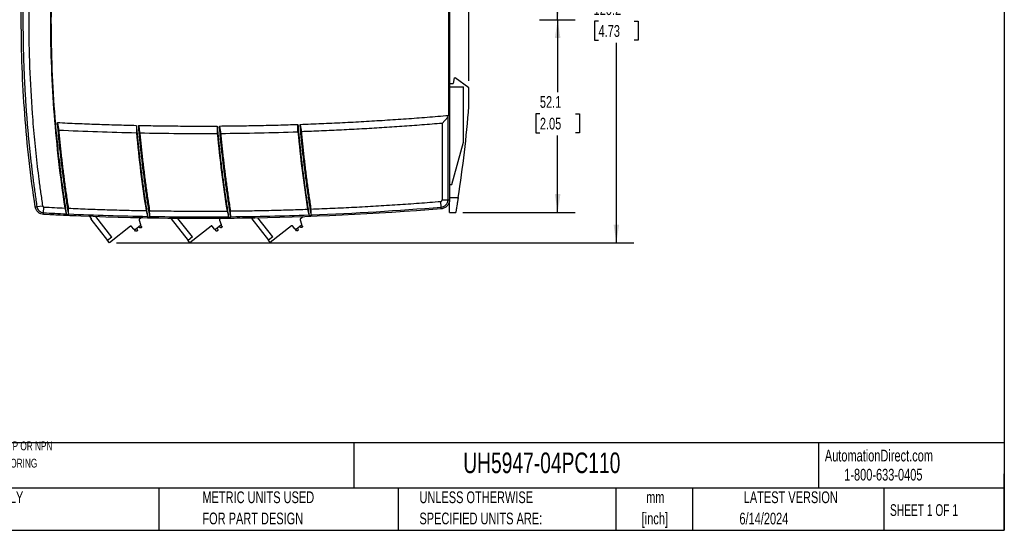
# Model space of a CAD drawing. Header units: millimetres. Extents: x 6 to 273, y 6 to 210.
# Tile 5 of 17: x 96 to 273, y 6 to 98. Entities that reach past the tile are written whole.
import ezdxf

# ---------------------------------------------------------------- set-up
doc = ezdxf.new("R2010")
doc.units = ezdxf.units.MM
doc.layers.add('DIMENSIONS', color=140, linetype='Continuous', lineweight=25)
doc.layers.add('TEXT', color=140, linetype='Continuous', lineweight=25)
doc.styles.add('SLDTEXTSTYLE0', font='TXT', dxfattribs={"width": 0.7})
doc.styles.add('SLDTEXTSTYLE1', font='TXT', dxfattribs={"width": 0.65})
doc.dimstyles.new('SLDDIMSTYLE0', dxfattribs={"dimtxt": 2.158008, "dimasz": 3.302, "dimexe": 0, "dimexo": 0.0625, "dimgap": 0.539502, "dimtad": 0, "dimtih": 1, "dimtoh": 1, "dimlfac": 1.5, "dimrnd": 1e-09, "dimzin": 12, "dimdsep": 46, "dimtxsty": 'SLDTEXTSTYLE0', "dimsah": 1, "dimcen": 0.09, "dimadec": 0, "dimazin": 3, "dimtfac": 1, "dimtofl": 0, "dimtmove": 0, "dimatfit": 3, "dimfxl": 0, "dimfrac": 2, "dimtolj": 1, "dimtzin": 12, "dimarcsym": 0})

# ---------------------------------------------------------------- blocks, each defined once
blk = doc.blocks.new('_D_3')
at = {"layer": 'DIMENSIONS'}
for p, q in [((189.28, 98.38), (195.7, 98.38)), ((192.52, 98.38), (192.52, 85.32)), ((189.32, 81.41), (188.59, 81.41)), ((188.59, 81.41), (188.59, 77.98)), ((195.73, 81.41), (196.46, 81.41)), ((196.46, 81.41), (196.46, 77.98)), ((188.59, 77.98), (189.32, 77.98)), ((192.52, 63.64), (192.52, 77.5)), ((196.46, 77.98), (195.73, 77.98)), ((175.42, 63.64), (195.7, 63.64))]:
    blk.add_line(p, q, dxfattribs=at)
for points in [[(192.52, 98.38), (192.02, 95.08), (193.03, 95.08)], [(192.52, 63.64), (193.03, 66.94), (192.02, 66.94)]]:
    blk.add_solid(points, dxfattribs=at)
at = {"layer": 'DIMENSIONS', "char_height": 2.117, "attachment_point": 1, "style": 'SLDTEXTSTYLE0'}
for s, insert in [('52.1', (189.32, 84.62)), ('2.05', (189.32, 80.71))]:
    blk.add_mtext(s, dxfattribs=dict(at, insert=insert))
blk = doc.blocks.new('_D_4')
at = {"layer": 'DIMENSIONS'}
for p, q in [((174.07, 132.03), (195.7, 132.03)), ((192.52, 132.03), (192.52, 120.07)), ((189.32, 116.16), (188.59, 116.16)), ((188.59, 116.16), (188.59, 112.73)), ((195.73, 116.16), (196.46, 116.16)), ((196.46, 116.16), (196.46, 112.73)), ((188.59, 112.73), (189.32, 112.73)), ((192.52, 98.38), (192.52, 112.24)), ((196.46, 112.73), (195.73, 112.73)), ((189.28, 98.38), (195.7, 98.38))]:
    blk.add_line(p, q, dxfattribs=at)
for points in [[(192.52, 132.03), (192.02, 128.73), (193.03, 128.73)], [(192.52, 98.38), (193.03, 101.69), (192.02, 101.69)]]:
    blk.add_solid(points, dxfattribs=at)
at = {"layer": 'DIMENSIONS', "char_height": 2.117, "attachment_point": 1, "style": 'SLDTEXTSTYLE0'}
for s, insert in [('50.5', (189.32, 119.37)), ('1.99', (189.32, 115.45))]:
    blk.add_mtext(s, dxfattribs=dict(at, insert=insert))
blk = doc.blocks.new('_D_5')
at = {"layer": 'DIMENSIONS'}
for p, q in [((95.82, 99.65), (95.82, 161.12)), ((176.52, 87.34), (176.52, 161.12)), ((95.82, 157.95), (130.15, 157.95)), ((133.07, 157.95), (132.35, 157.95)), ((132.35, 157.95), (132.35, 154.52)), ((139.48, 157.95), (140.21, 157.95)), ((140.21, 157.95), (140.21, 154.52)), ((176.52, 157.95), (142.41, 157.95)), ((132.35, 154.52), (133.07, 154.52)), ((140.21, 154.52), (139.48, 154.52))]:
    blk.add_line(p, q, dxfattribs=at)
for points in [[(95.82, 157.95), (99.13, 157.44), (99.13, 158.45)], [(176.52, 157.95), (173.22, 158.45), (173.22, 157.44)]]:
    blk.add_solid(points, dxfattribs=at)
at = {"layer": 'DIMENSIONS', "char_height": 2.117, "attachment_point": 1, "style": 'SLDTEXTSTYLE0'}
for s, insert in [('121.1', (132.17, 161.16)), ('4.77', (133.07, 157.24))]:
    blk.add_mtext(s, dxfattribs=dict(at, insert=insert))
blk = doc.blocks.new('_D_7')
at = {"layer": 'DIMENSIONS'}
for p, q in [((112.97, 138.28), (206.28, 138.28)), ((203.11, 138.28), (203.11, 102.03)), ((199.9, 98.12), (199.18, 98.12)), ((199.18, 98.12), (199.18, 94.69)), ((206.31, 98.12), (207.04, 98.12)), ((207.04, 98.12), (207.04, 94.69)), ((199.18, 94.69), (199.9, 94.69)), ((203.11, 58.16), (203.11, 94.2)), ((207.04, 94.69), (206.31, 94.69)), ((112.97, 58.16), (206.28, 58.16))]:
    blk.add_line(p, q, dxfattribs=at)
for points in [[(203.11, 138.28), (202.6, 134.98), (203.61, 134.98)], [(203.11, 58.16), (203.61, 61.46), (202.6, 61.46)]]:
    blk.add_solid(points, dxfattribs=at)
at = {"layer": 'DIMENSIONS', "char_height": 2.117, "attachment_point": 1, "style": 'SLDTEXTSTYLE0'}
for s, insert in [('120.2', (199, 101.33)), ('4.73', (199.9, 97.41))]:
    blk.add_mtext(s, dxfattribs=dict(at, insert=insert))

msp = doc.modelspace()

# ---------------------------------------------------------------- linework, layer by layer
for p, q in [((172.8322, 109.8845), (172.8322, 81.1349)), ((173.0246, 109.8845), (173.0246, 65.897)), ((173.8579, 87.8841), (173.6579, 86.8841)), ((173.8579, 87.8841), (174.0328, 87.8841)), ((176.5246, 86.0738), (174.0328, 87.8841)), ((173.0246, 86.8841), (173.6579, 86.8841)), ((173.0246, 86.2845), (175.5689, 86.2845)), ((175.5689, 76.2845), (175.5689, 86.2845)), ((176.5246, 82.7404), (176.5246, 86.0738)), ((172.7231, 80.8243), (171.6854, 79.6994)), ((172.7231, 80.8243), (172.7231, 65.897)), ((171.6854, 79.6994), (171.6854, 65.897)), ((173.439, 68.6845), (175.5689, 76.2845)), ((173.0246, 68.6845), (173.439, 68.6845)), ((171.6854, 65.897), (172.7231, 65.897)), ((173.0246, 66.3155), (174.5888, 66.3155)), ((98.633, 64.692), (99.6592, 64.845)), ((99.8552, 63.5864), (99.91, 64.6182)), ((171.5235, 64.6015), (171.4393, 65.6312)), ((103.9682, 63.2772), (104.3779, 63.2589)), ((105.7105, 63.0433), (105.7377, 63.0086)), ((108.5027, 62.5525), (108.1985, 62.9402)), ((108.3488, 62.4318), (111.3737, 58.5769)), ((112.1604, 59.1942), (109.2554, 62.8964)), ((117.0684, 62.2207), (117.3266, 61.4458)), ((117.4696, 62.6824), (117.1397, 62.4234)), ((118.5858, 62.6609), (118.612, 62.6275)), ((118.6145, 62.8193), (119.0226, 62.8123)), ((122.8581, 62.4623), (125.883, 58.6074)), ((126.6697, 59.2247), (124.0504, 62.5628)), ((131.5777, 62.2512), (131.8359, 61.4763)), ((131.8178, 62.5864), (131.649, 62.4539)), ((133.1964, 62.76), (133.6028, 62.7641)), ((137.3674, 62.4928), (140.3923, 58.6379)), ((141.179, 59.2552), (138.5004, 62.6688)), ((146.087, 62.2817), (146.3452, 61.5068)), ((146.6561, 62.875), (146.1583, 62.4844)), ((147.7146, 63.0939), (148.1191, 63.1088)), ((173.0246, 63.6425), (174.1527, 63.6425)), ((115.5316, 61.1616), (111.7029, 58.1573)), ((116.1303, 60.6145), (115.7188, 61.139)), ((116.4454, 60.294), (116.249, 60.5443)), ((117.2552, 61.243), (116.4111, 60.5807)), ((116.6297, 60.7522), (116.7402, 60.5218)), ((117.203, 60.885), (117.0055, 61.0471)), ((117.4944, 61.1171), (117.3212, 61.3378)), ((117.4718, 60.9299), (117.4116, 60.8827)), ((130.0409, 61.1921), (126.2122, 58.1878)), ((130.6396, 60.645), (130.2281, 61.1695)), ((130.9547, 60.3245), (130.7583, 60.5747)), ((131.7645, 61.2735), (130.9204, 60.6112)), ((131.139, 60.7827), (131.2495, 60.5523)), ((131.7123, 60.9155), (131.5148, 61.0776)), ((132.0037, 61.1476), (131.8305, 61.3683)), ((131.9811, 60.9604), (131.9209, 60.9132)), ((144.5502, 61.2226), (140.7215, 58.2183)), ((145.1489, 60.6755), (144.7374, 61.2)), ((145.464, 60.355), (145.2676, 60.6052)), ((146.2738, 61.304), (145.4297, 60.6417)), ((145.6483, 60.8132), (145.7588, 60.5828)), ((145.7114, 60.3796), (145.6512, 60.3324)), ((146.2216, 60.946), (146.0241, 61.1081)), ((146.513, 61.1781), (146.3398, 61.3988)), ((146.4904, 60.9909), (146.4302, 60.9437)), ((112.1604, 59.1942), (111.3737, 58.5769)), ((116.6928, 60.3186), (116.6326, 60.2714)), ((126.6697, 59.2247), (125.883, 58.6074)), ((126.2122, 58.1878), (125.883, 58.6074)), ((131.2021, 60.3491), (131.1419, 60.3019)), ((141.179, 59.2552), (140.3923, 58.6379)), ((140.7215, 58.2183), (140.3923, 58.6379)), ((111.7029, 58.1573), (111.3737, 58.5769))]:
    msp.add_line(p, q)
msp.add_arc((-39.464, 99.8687), 216.6667, 351.091292, 355.465851)
for points, knots in [([(103.9682, 133.1584), (103.9027, 132.7463), (103.7717, 131.9222), (103.5843, 130.6848), (103.4033, 129.4466), (103.2296, 128.2076), (103.0628, 126.9677), (102.9031, 125.7269), (102.7505, 124.4853), (102.605, 123.2429), (102.4665, 121.9996), (102.335, 120.7555), (102.2106, 119.5106), (102.0933, 118.2648), (101.983, 117.0181), (101.6726, 113.2682), (101.2974, 107.0035), (101.1225, 98.2179), (101.2974, 89.4322), (101.6913, 82.8552), (102.0626, 78.4824), (102.2695, 76.3024), (102.498, 74.125), (102.7481, 71.9501), (103.0197, 69.7778), (103.3134, 67.6081), (103.6271, 65.4408), (103.8545, 63.9985), (103.9682, 63.2772)], [0, 0, 0, 0, 0.01783793, 0.03567235, 0.05350386, 0.07133301, 0.08916039, 0.10698657, 0.12481213, 0.14263763, 0.16046366, 0.17829079, 0.19611959, 0.21395064, 0.23178451, 0.24962178, 0.37480933, 0.50000034, 0.62518617, 0.7503789, 0.78159065, 0.81279363, 0.84399093, 0.87518562, 0.9063808, 0.93757953, 0.96878491, 1, 1, 1, 1]), ([(98.3349, 64.6475), (97.5026, 70.1808), (96.8741, 75.7602), (96.035, 86.9657), (95.8243, 92.5917), (95.8243, 103.8439), (96.035, 109.4699), (96.8741, 120.6754), (97.5026, 126.2548), (98.3349, 131.7881)], [0, 0, 0, 0, 0.25, 0.25, 0.5, 0.5, 0.75, 0.75, 1, 1, 1, 1]), ([(98.633, 131.7436), (98.5761, 131.3611), (98.4621, 130.596), (98.2988, 129.4472), (98.1409, 128.2977), (97.989, 127.1473), (97.8431, 125.9962), (97.703, 124.8443), (97.5689, 123.6917), (97.4408, 122.5385), (97.3185, 121.3846), (97.2023, 120.23), (97.0919, 119.0749), (96.9875, 117.9192), (96.8891, 116.763), (96.7966, 115.6063), (96.7101, 114.4492), (96.6295, 113.2916), (96.5549, 112.1336), (96.4862, 110.9752), (96.4235, 109.8165), (96.3668, 108.6575), (96.316, 107.4982), (96.2713, 106.3387), (96.2324, 105.1789), (96.1996, 104.019), (96.1727, 102.8589), (96.1518, 101.6987), (96.1369, 100.5383), (96.1279, 99.378), (96.1249, 98.2176), (96.1279, 97.0572), (96.1369, 95.8968), (96.1518, 94.7365), (96.1727, 93.5763), (96.1996, 92.4162), (96.2324, 91.2562), (96.2713, 90.0965), (96.3161, 88.9369), (96.3668, 87.7777), (96.4235, 86.6187), (96.4862, 85.46), (96.5549, 84.3016), (96.6295, 83.1436), (96.7101, 81.9861), (96.7966, 80.8289), (96.8891, 79.6722), (96.9876, 78.5161), (97.0919, 77.3604), (97.2023, 76.2053), (97.3186, 75.0508), (97.4408, 73.8969), (97.569, 72.7437), (97.7031, 71.5911), (97.8431, 70.4393), (97.989, 69.2882), (98.1409, 68.1378), (98.2988, 66.9883), (98.4622, 65.8396), (98.5761, 65.0745), (98.633, 64.692)], [0, 0, 0, 0, 0.01724061, 0.03448132, 0.05172212, 0.06896302, 0.086204, 0.10344506, 0.1206862, 0.13792742, 0.1551687, 0.17241006, 0.18965148, 0.20689296, 0.22413449, 0.24137608, 0.25861771, 0.27585939, 0.29310111, 0.31034287, 0.32758466, 0.34482648, 0.36206832, 0.37931019, 0.39655208, 0.41379398, 0.43103589, 0.4482778, 0.46551972, 0.48276164, 0.50000356, 0.51724546, 0.53448736, 0.55172923, 0.56897109, 0.58621293, 0.60345473, 0.62069651, 0.63793825, 0.65517995, 0.67242161, 0.68966322, 0.70690478, 0.72414629, 0.74138774, 0.75862913, 0.77587046, 0.79311171, 0.81035289, 0.827594, 0.84483502, 0.86207597, 0.87931682, 0.89655758, 0.91379824, 0.93103881, 0.94827927, 0.96551963, 0.98275987, 1, 1, 1, 1]), ([(99.6592, 131.5906), (99.6006, 131.1966), (99.4833, 130.4086), (99.3154, 129.2255), (99.1533, 128.0417), (98.9977, 126.8572), (98.8483, 125.672), (98.7053, 124.4862), (98.5686, 123.2996), (98.4383, 122.1122), (98.3142, 120.9242), (98.1965, 119.7355), (98.0851, 118.5461), (97.9801, 117.3559), (97.8813, 116.1651), (97.6036, 112.5841), (97.2678, 106.6034), (97.1112, 98.2179), (97.2678, 89.8323), (97.6259, 83.4539), (97.9769, 79.0797), (98.1933, 76.7), (98.4351, 74.3232), (98.7021, 71.9492), (98.9948, 69.578), (99.311, 67.2094), (99.5431, 65.6332), (99.6592, 64.845)], [0, 0, 0, 0, 0.0178402, 0.03567734, 0.05351191, 0.07134442, 0.08917538, 0.10700529, 0.12483466, 0.14266399, 0.1604938, 0.17832458, 0.19615684, 0.21399109, 0.23182784, 0.24966758, 0.37483204, 0.50000044, 0.6251634, 0.7503333, 0.78600833, 0.82167383, 0.85733385, 0.89299243, 0.92865361, 0.96432146, 1, 1, 1, 1]), ([(103.6841, 132.0026), (102.8213, 126.4377), (102.1694, 120.8237), (101.2989, 109.5457), (101.0803, 103.8818), (101.0803, 92.5538), (101.2989, 86.8899), (102.1694, 75.6119), (102.8213, 69.9979), (103.6841, 64.433)], [0, 0, 0, 0, 0.25, 0.25, 0.5, 0.5, 0.75, 0.75, 1, 1, 1, 1]), ([(146.0953, 79.522), (146.7329, 79.5447), (148.0079, 79.5901), (149.92, 79.6672), (151.8317, 79.7507), (153.743, 79.8414), (155.6539, 79.9391), (157.5643, 80.0438), (159.4743, 80.1555), (161.3839, 80.2742), (163.293, 80.3999), (165.2017, 80.5327), (167.11, 80.6724), (169.0179, 80.8193), (170.9254, 80.9727), (172.1966, 81.0808), (172.8322, 81.1349)], [0, 0, 0, 0, 0.07144198, 0.14287805, 0.21430917, 0.28573629, 0.35716039, 0.42858242, 0.50000336, 0.57142416, 0.64284578, 0.71426919, 0.78569536, 0.85712524, 0.9285598, 1, 1, 1, 1]), ([(172.7231, 80.8243), (172.7287, 80.8313), (172.7413, 80.847), (172.7567, 80.8768), (172.7724, 80.9137), (172.7878, 80.9582), (172.8031, 81.0103), (172.8182, 81.07), (172.8274, 81.1125), (172.8322, 81.1349)], [0, 0, 0, 0, 0.08107526, 0.181187, 0.30172103, 0.44346539, 0.60690154, 0.79234202, 1, 1, 1, 1]), ([(102.3509, 79.8471), (102.3867, 79.6228), (102.4582, 79.1741), (102.5319, 78.7257), (102.5687, 78.5014)], [0, 0, 0, 0, 0.49969227, 1, 1, 1, 1]), ([(102.3509, 79.8471), (102.9428, 79.8184), (104.1266, 79.761), (105.9026, 79.6826), (107.6789, 79.6099), (109.4553, 79.5433), (111.2319, 79.4827), (113.0088, 79.4283), (114.7859, 79.3796), (115.9708, 79.3522), (116.5632, 79.3385)], [0, 0, 0, 0, 0.12500463, 0.25000502, 0.37500264, 0.49999894, 0.62499537, 0.74999339, 0.87499445, 1, 1, 1, 1]), ([(104.3779, 63.2589), (104.3153, 63.6521), (104.19, 64.4385), (104.0102, 65.6191), (103.8363, 66.8005), (103.6691, 67.9826), (103.5082, 69.1656), (103.3537, 70.3493), (103.2057, 71.5338), (103.0642, 72.719), (102.929, 73.9051), (102.8003, 75.0919), (102.678, 76.2795), (102.5623, 77.4679), (102.4525, 78.6571), (102.3848, 79.4504), (102.3509, 79.8471)], [0, 0, 0, 0, 0.071458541, 0.142904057, 0.21433865, 0.285764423, 0.357183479, 0.428597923, 0.50000986, 0.571421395, 0.642834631, 0.714251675, 0.78567463, 0.857105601, 0.92854669, 1, 1, 1, 1]), ([(102.5687, 78.5014), (102.6047, 78.1084), (102.6767, 77.3224), (102.7927, 76.1443), (102.9146, 74.9669), (103.0429, 73.7903), (103.1775, 72.6145), (103.3185, 71.4394), (103.4658, 70.2651), (103.6194, 69.0916), (103.7793, 67.9188), (103.9457, 66.7469), (104.1179, 65.5756), (104.2381, 64.7955), (104.2981, 64.4054)], [0, 0, 0, 0, 0.0833529, 0.16669419, 0.25002629, 0.33335161, 0.41667257, 0.49999158, 0.58331106, 0.66663343, 0.74996109, 0.83329646, 0.91664196, 1, 1, 1, 1]), ([(116.5632, 79.3385), (116.5978, 78.9434), (116.667, 78.1534), (116.7788, 76.9692), (116.8966, 75.7857), (117.0208, 74.603), (117.1514, 73.4211), (117.2884, 72.2399), (117.4317, 71.0596), (117.5814, 69.88), (117.7375, 68.7012), (117.8999, 67.5232), (118.0687, 66.346), (118.244, 65.1696), (118.4252, 63.9939), (118.5514, 63.2109), (118.6145, 62.8193)], [0, 0, 0, 0, 0.07145297, 0.14289387, 0.21432478, 0.28574776, 0.35716492, 0.42857832, 0.49999004, 0.57140217, 0.64281679, 0.71423598, 0.78566181, 0.85709638, 0.92854175, 1, 1, 1, 1]), ([(119.0226, 62.8123), (118.9594, 63.2038), (118.833, 63.9867), (118.6514, 65.1623), (118.4758, 66.3386), (118.3067, 67.5156), (118.1439, 68.6935), (117.9875, 69.8722), (117.8375, 71.0516), (117.6939, 72.2318), (117.5566, 73.4128), (117.4258, 74.5946), (117.3013, 75.7772), (117.1833, 76.9606), (117.0712, 78.1447), (117.0019, 78.9347), (116.9672, 79.3297)], [0, 0, 0, 0, 0.07145836, 0.14290379, 0.21433837, 0.2857642, 0.35718335, 0.42859792, 0.50001, 0.57142166, 0.64283501, 0.71425212, 0.78567509, 0.857106, 0.92854694, 1, 1, 1, 1]), ([(116.9672, 79.3297), (117.0034, 79.1067), (117.0758, 78.6605), (117.1503, 78.2145), (117.1875, 77.9914)], [0, 0, 0, 0, 0.49968848, 1, 1, 1, 1]), ([(116.9672, 79.3297), (117.5579, 79.3177), (118.7393, 79.2936), (120.5115, 79.2652), (122.2838, 79.2423), (124.0561, 79.2256), (125.8285, 79.2149), (127.6009, 79.2103), (129.3733, 79.2113), (130.5549, 79.217), (131.1458, 79.2199)], [0, 0, 0, 0, 0.12500496, 0.25000561, 0.3750034, 0.49999977, 0.62499617, 0.74999404, 0.87499484, 1, 1, 1, 1]), ([(131.1458, 79.2199), (131.1804, 78.8263), (131.2498, 78.0391), (131.3618, 76.8591), (131.4797, 75.6798), (131.6041, 74.5014), (131.7348, 73.3237), (131.8718, 72.1468), (132.0151, 70.9707), (132.1647, 69.7954), (132.3207, 68.6208), (132.483, 67.4471), (132.6516, 66.2741), (132.8266, 65.1019), (133.0075, 63.9304), (133.1335, 63.1502), (133.1964, 62.76)], [0, 0, 0, 0, 0.07145278, 0.14289358, 0.21432445, 0.28574747, 0.3571647, 0.4285782, 0.49999005, 0.57140229, 0.64281702, 0.71423628, 0.78566214, 0.85709667, 0.92854194, 1, 1, 1, 1]), ([(131.5488, 79.2224), (132.1383, 79.2269), (133.3173, 79.2359), (135.0856, 79.257), (136.8539, 79.2836), (138.622, 79.3164), (140.3901, 79.3551), (142.1579, 79.3999), (143.9257, 79.4503), (145.1041, 79.4889), (145.6933, 79.5083)], [0, 0, 0, 0, 0.1250053, 0.25000621, 0.37500416, 0.5000006, 0.62499696, 0.74999469, 0.87499522, 1, 1, 1, 1]), ([(131.5488, 79.2224), (131.585, 79.0005), (131.6574, 78.5564), (131.7319, 78.1126), (131.7691, 77.8906)], [0, 0, 0, 0, 0.49968507, 1, 1, 1, 1]), ([(133.6028, 62.7641), (133.5397, 63.1541), (133.4136, 63.9343), (133.2324, 65.1056), (133.057, 66.2777), (132.8882, 67.4506), (132.7256, 68.6242), (132.5694, 69.7987), (132.4195, 70.9739), (132.276, 72.1499), (132.1387, 73.3267), (132.0079, 74.5043), (131.8833, 75.6826), (131.7652, 76.8618), (131.653, 78.0417), (131.5835, 78.8288), (131.5488, 79.2224)], [0, 0, 0, 0, 0.07145816, 0.14290349, 0.21433804, 0.2857639, 0.35718312, 0.4285978, 0.50000999, 0.57142177, 0.64283522, 0.71425241, 0.78567541, 0.85710629, 0.92854713, 1, 1, 1, 1]), ([(145.7102, 78.1747), (145.7068, 78.3971), (145.7002, 78.8416), (145.6956, 79.2862), (145.6933, 79.5083)], [0, 0, 0, 0, 0.50032215, 1, 1, 1, 1]), ([(145.6933, 79.5083), (145.7274, 79.1157), (145.7955, 78.3308), (145.9056, 77.1541), (146.0216, 75.9782), (146.144, 74.803), (146.2726, 73.6286), (146.4076, 72.455), (146.5488, 71.2822), (146.6963, 70.1101), (146.8501, 68.9388), (147.0103, 67.7682), (147.1766, 66.5984), (147.3494, 65.4294), (147.528, 64.2611), (147.6524, 63.483), (147.7146, 63.0939)], [0, 0, 0, 0, 0.071452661, 0.142893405, 0.214324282, 0.285747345, 0.357164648, 0.428578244, 0.499990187, 0.57140253, 0.642817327, 0.714236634, 0.785662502, 0.857096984, 0.928542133, 1, 1, 1, 1]), ([(146.0953, 79.522), (146.1311, 79.301), (146.2028, 78.8586), (146.2765, 78.4166), (146.3134, 78.1954)], [0, 0, 0, 0, 0.49968187, 1, 1, 1, 1]), ([(148.1191, 63.1088), (148.0568, 63.4979), (147.9322, 64.2759), (147.7534, 65.4441), (147.5804, 66.613), (147.4138, 67.7827), (147.2535, 68.9532), (147.0995, 70.1244), (146.9518, 71.2964), (146.8104, 72.4692), (146.6753, 73.6427), (146.5465, 74.8171), (146.424, 75.9921), (146.3078, 77.168), (146.1976, 78.3446), (146.1294, 79.1295), (146.0953, 79.522)], [0, 0, 0, 0, 0.071457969, 0.142903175, 0.214337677, 0.285763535, 0.357182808, 0.428597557, 0.500009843, 0.571421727, 0.64283527, 0.714252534, 0.785675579, 0.857106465, 0.928547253, 1, 1, 1, 1]), ([(171.6854, 79.6994), (171.0822, 79.6495), (169.8757, 79.5497), (168.0655, 79.4079), (166.2549, 79.2721), (164.4439, 79.1426), (162.6325, 79.0195), (160.8208, 78.9026), (159.0087, 78.792), (157.1962, 78.6877), (155.3833, 78.5898), (153.5701, 78.4981), (151.7565, 78.4127), (149.9425, 78.3337), (148.1281, 78.2606), (146.9183, 78.2172), (146.3134, 78.1954)], [0, 0, 0, 0, 0.07143896, 0.14287287, 0.21430259, 0.28572899, 0.35715293, 0.42857527, 0.49999688, 0.57141861, 0.64284133, 0.71426591, 0.7856932, 0.85712407, 0.92855938, 1, 1, 1, 1]), ([(146.3134, 78.1954), (146.3495, 77.8066), (146.4218, 77.0289), (146.5382, 75.8633), (146.6602, 74.6984), (146.7886, 73.5342), (146.9232, 72.3708), (147.0639, 71.2082), (147.2109, 70.0463), (147.364, 68.8852), (147.5233, 67.7248), (147.689, 66.5652), (147.8603, 65.4063), (147.9798, 64.6345), (148.0395, 64.2485)], [0, 0, 0, 0, 0.08335244, 0.16669353, 0.25002562, 0.33335109, 0.4166723, 0.4999916, 0.58331137, 0.66663398, 0.74996178, 0.83329714, 0.91664243, 1, 1, 1, 1]), ([(117.1875, 77.9914), (117.2243, 77.6001), (117.2978, 76.8174), (117.416, 75.6443), (117.5401, 74.4719), (117.6706, 73.3003), (117.8073, 72.1295), (117.9502, 70.9594), (118.0995, 69.7902), (118.255, 68.6217), (118.4168, 67.4539), (118.585, 66.287), (118.759, 65.1208), (118.8803, 64.3441), (118.9409, 63.9557)], [0, 0, 0, 0, 0.08335268, 0.16669387, 0.25002594, 0.3333513, 0.41667235, 0.49999147, 0.58331107, 0.66663353, 0.74996126, 0.83329666, 0.9166421, 1, 1, 1, 1]), ([(131.7691, 77.8906), (131.806, 77.5006), (131.8796, 76.7208), (131.9979, 75.5519), (132.122, 74.3837), (132.2525, 73.2163), (132.3891, 72.0496), (132.532, 70.8838), (132.6811, 69.7187), (132.8365, 68.5544), (132.9981, 67.3908), (133.166, 66.2281), (133.3396, 65.066), (133.4607, 64.2921), (133.5212, 63.9051)], [0, 0, 0, 0, 0.08335253, 0.16669365, 0.25002572, 0.33335113, 0.41667226, 0.49999148, 0.58331117, 0.66663372, 0.7499615, 0.83329689, 0.91664226, 1, 1, 1, 1]), ([(171.4393, 65.6312), (171.4499, 65.6325), (171.471, 65.6349), (171.502, 65.6434), (171.5538, 65.6637), (171.6052, 65.7015), (171.6471, 65.7561), (171.6691, 65.8014), (171.6831, 65.849), (171.6846, 65.881), (171.6854, 65.897)], [0, 0, 0, 0, 0.08019584, 0.16046014, 0.24192627, 0.50012137, 0.62818312, 0.75912826, 0.87885958, 1, 1, 1, 1]), ([(171.5235, 64.6015), (171.6705, 64.6134), (171.8258, 64.6517), (172.1221, 64.7906), (172.2622, 64.8915), (172.4927, 65.1404), (172.5823, 65.2877), (172.6974, 65.593), (172.7231, 65.7502), (172.7231, 65.897)], [0, 0, 0, 0, 0.25, 0.25, 0.5, 0.5, 0.75, 0.75, 1, 1, 1, 1]), ([(173.0246, 65.897), (173.0246, 65.7163), (172.9929, 65.5227), (172.8513, 65.147), (172.7409, 64.9657), (172.4573, 64.6594), (172.2848, 64.5351), (171.9201, 64.3641), (171.7289, 64.317), (171.548, 64.3023)], [0, 0, 0, 0, 0.25, 0.25, 0.5, 0.5, 0.75, 0.75, 1, 1, 1, 1]), ([(172.7231, 65.897), (172.7603, 65.897), (172.7995, 65.897), (172.874, 65.897), (172.9092, 65.897), (172.9669, 65.897), (172.9893, 65.897), (173.0181, 65.897), (173.0246, 65.897), (173.0246, 65.897)], [0, 0, 0, 0, 0.25, 0.25, 0.5, 0.5, 0.75, 0.75, 1, 1, 1, 1]), ([(173.0246, 63.6425), (173.0246, 63.6432), (173.0246, 63.6444), (173.0246, 63.6549), (173.0246, 63.6717), (173.0246, 63.6954), (173.0246, 63.7258), (173.0246, 63.763), (173.0246, 63.8432), (173.0246, 63.9974), (173.0246, 64.2731), (173.0246, 64.611), (173.0246, 64.9379), (173.0246, 65.2186), (173.0246, 65.4375), (173.0246, 65.6637), (173.0246, 65.8188), (173.0246, 65.8967)], [0, 0, 0, 0, 0.03600284, 0.0717591, 0.10736039, 0.14289953, 0.17846983, 0.21416436, 0.25007521, 0.37527969, 0.50001866, 0.62481263, 0.74990276, 0.81242158, 0.87461683, 0.93698035, 1, 1, 1, 1]), ([(174.5888, 66.3155), (174.5817, 66.2697), (174.5673, 66.1782), (174.5457, 66.0413), (174.5241, 65.905), (174.5025, 65.7693), (174.4715, 65.5748), (174.4315, 65.326), (174.3832, 65.0284), (174.3266, 64.6825), (174.2693, 64.3363), (174.2179, 64.0287), (174.1874, 63.8478), (174.1696, 63.7422), (174.1599, 63.6848), (174.1538, 63.649), (174.1531, 63.6447), (174.1527, 63.6425)], [0, 0, 0, 0, 0.03297618, 0.06589307, 0.09883646, 0.13189192, 0.16514415, 0.24264029, 0.31964299, 0.40073164, 0.53552155, 0.64973666, 0.76419342, 0.8233933, 0.88206991, 0.94076001, 1, 1, 1, 1]), ([(98.3349, 64.6475), (98.3349, 64.6475), (98.341, 64.6484), (98.3688, 64.6526), (98.3905, 64.6558), (98.4471, 64.6642), (98.4819, 64.6694), (98.5561, 64.6805), (98.5955, 64.6864), (98.633, 64.692)], [0, 0, 0, 0, 0.25, 0.25, 0.5, 0.5, 0.75, 0.75, 1, 1, 1, 1]), ([(99.8393, 63.2867), (99.6702, 63.2956), (99.4924, 63.3323), (99.1494, 63.4706), (98.9849, 63.5724), (98.7023, 63.828), (98.5848, 63.9813), (98.4137, 64.308), (98.36, 64.4807), (98.3349, 64.6475)], [0, 0, 0, 0, 0.25, 0.25, 0.5, 0.5, 0.75, 0.75, 1, 1, 1, 1]), ([(98.633, 64.692), (98.6534, 64.5565), (98.6971, 64.4162), (98.836, 64.1508), (98.9315, 64.0262), (99.1611, 63.8185), (99.2948, 63.7359), (99.5734, 63.6235), (99.7178, 63.5937), (99.8552, 63.5864)], [0, 0, 0, 0, 0.25, 0.25, 0.5, 0.5, 0.75, 0.75, 1, 1, 1, 1]), ([(99.6592, 64.845), (99.6622, 64.8299), (99.6681, 64.8), (99.6864, 64.7581), (99.7115, 64.7199), (99.7431, 64.6861), (99.7807, 64.6575), (99.822, 64.6367), (99.8656, 64.6225), (99.8951, 64.6196), (99.91, 64.6182)], [0, 0, 0, 0, 0.12608669, 0.24883922, 0.37206365, 0.49952377, 0.62681747, 0.75716013, 0.87784088, 1, 1, 1, 1]), ([(171.548, 64.3023), (159.6347, 63.3368), (147.6756, 62.7677), (123.7459, 62.4288), (111.7754, 62.659), (99.8393, 63.2867)], [0, 0, 0, 0, 0.5, 0.5, 1, 1, 1, 1]), ([(99.91, 64.6182), (100.5389, 64.5857), (101.7968, 64.5206), (103.055, 64.4622), (103.6841, 64.433)], [0, 0, 0, 0, 0.499999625, 1, 1, 1, 1]), ([(104.3834, 63.3674), (104.3689, 63.5405), (104.3398, 63.8864), (104.312, 64.2325), (104.2981, 64.4054)], [0, 0, 0, 0, 0.50023903, 1, 1, 1, 1]), ([(104.2981, 64.4054), (104.8826, 64.38), (106.0513, 64.3293), (107.8048, 64.2604), (109.5584, 64.1968), (111.3122, 64.1391), (113.0662, 64.0871), (114.8204, 64.0409), (116.5747, 64), (117.7444, 63.9776), (118.3292, 63.9664)], [0, 0, 0, 0, 0.12500429, 0.25000468, 0.375002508, 0.499999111, 0.624995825, 0.749993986, 0.874994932, 1, 1, 1, 1]), ([(119.0278, 62.9209), (119.013, 63.0934), (118.9834, 63.4383), (118.9551, 63.7833), (118.9409, 63.9557)], [0, 0, 0, 0, 0.50024053, 1, 1, 1, 1]), ([(118.9409, 63.9557), (119.523, 63.9463), (120.6872, 63.9275), (122.4336, 63.9066), (124.1799, 63.8909), (125.9263, 63.8811), (127.6728, 63.8768), (129.4192, 63.8784), (131.1657, 63.8852), (132.33, 63.8946), (132.9121, 63.8993)], [0, 0, 0, 0, 0.12500458, 0.25000521, 0.3750032, 0.49999989, 0.62499658, 0.74999462, 0.87499532, 1, 1, 1, 1]), ([(133.5212, 63.9051), (134.101, 63.9115), (135.2607, 63.9243), (137, 63.9507), (138.7392, 63.9823), (140.4783, 64.0197), (142.2172, 64.0626), (143.956, 64.1113), (145.6947, 64.1652), (146.8537, 64.2059), (147.4332, 64.2263)], [0, 0, 0, 0, 0.125004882, 0.250005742, 0.375003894, 0.500000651, 0.624997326, 0.749995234, 0.874995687, 1, 1, 1, 1]), ([(133.608, 62.8728), (133.5932, 63.0449), (133.5637, 63.3889), (133.5353, 63.7331), (133.5212, 63.9051)], [0, 0, 0, 0, 0.500241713, 1, 1, 1, 1]), ([(148.0395, 64.2485), (148.6903, 64.2734), (149.9919, 64.3232), (151.9437, 64.4069), (153.8952, 64.4971), (155.8463, 64.5946), (157.7969, 64.6992), (159.7471, 64.8109), (161.6969, 64.9297), (163.6463, 65.0556), (165.5952, 65.1885), (167.5437, 65.3287), (169.4918, 65.4755), (170.7902, 65.5793), (171.4393, 65.6312)], [0, 0, 0, 0, 0.08334431, 0.16668295, 0.25001701, 0.3333476, 0.41667583, 0.5000028, 0.58332961, 0.66665737, 0.74998719, 0.83332016, 0.9166574, 1, 1, 1, 1]), ([(148.1244, 63.2178), (148.1099, 63.3896), (148.081, 63.7331), (148.0534, 64.0768), (148.0395, 64.2485)], [0, 0, 0, 0, 0.50024256, 1, 1, 1, 1]), ([(171.548, 64.3023), (171.548, 64.3023), (171.5475, 64.3085), (171.5452, 64.3363), (171.5434, 64.3582), (171.5388, 64.415), (171.5359, 64.4498), (171.5298, 64.5243), (171.5266, 64.5638), (171.5235, 64.6015)], [0, 0, 0, 0, 0.25, 0.25, 0.5, 0.5, 0.75, 0.75, 1, 1, 1, 1]), ([(99.8393, 63.2867), (99.8393, 63.2867), (99.8397, 63.2929), (99.8412, 63.3208), (99.8423, 63.3427), (99.8453, 63.3996), (99.8472, 63.4345), (99.8511, 63.5091), (99.8532, 63.5487), (99.8552, 63.5864)], [0, 0, 0, 0, 0.25, 0.25, 0.5, 0.5, 0.75, 0.75, 1, 1, 1, 1]), ([(103.9275, 63.3878), (103.9309, 63.375), (103.9376, 63.3493), (103.9513, 63.3121), (103.9625, 63.289), (103.9682, 63.2772)], [0, 0, 0, 0, 0.32517399, 0.65676851, 1, 1, 1, 1]), ([(104.3834, 63.3674), (104.3841, 63.3549), (104.3856, 63.33), (104.3838, 63.2933), (104.3799, 63.2704), (104.3779, 63.2589)], [0, 0, 0, 0, 0.334340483, 0.665327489, 1, 1, 1, 1]), ([(117.1397, 62.4234), (117.1099, 62.4001), (117.087, 62.3681), (117.0619, 62.2968), (117.0598, 62.2575), (117.0684, 62.2207)], [0, 0, 0, 0, 0.5, 0.5, 1, 1, 1, 1]), ([(118.5738, 62.9287), (118.5771, 62.9161), (118.5838, 62.8906), (118.5976, 62.8538), (118.6088, 62.831), (118.6145, 62.8193)], [0, 0, 0, 0, 0.32558907, 0.6571388, 1, 1, 1, 1]), ([(119.0278, 62.9209), (119.0286, 62.9084), (119.0301, 62.8834), (119.0283, 62.8468), (119.0245, 62.8238), (119.0226, 62.8123)], [0, 0, 0, 0, 0.33361541, 0.664628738, 1, 1, 1, 1]), ([(131.649, 62.4539), (131.6192, 62.4306), (131.5963, 62.3986), (131.5712, 62.3273), (131.5691, 62.288), (131.5777, 62.2512)], [0, 0, 0, 0, 0.5, 0.5, 1, 1, 1, 1]), ([(133.1559, 62.8683), (133.1592, 62.8558), (133.1659, 62.8305), (133.1796, 62.7941), (133.1908, 62.7715), (133.1964, 62.76)], [0, 0, 0, 0, 0.32605215, 0.65755466, 1, 1, 1, 1]), ([(133.608, 62.8728), (133.6087, 62.8603), (133.6102, 62.8353), (133.6085, 62.7986), (133.6047, 62.7756), (133.6028, 62.7641)], [0, 0, 0, 0, 0.33286536, 0.66390899, 1, 1, 1, 1]), ([(146.1583, 62.4844), (146.1285, 62.4611), (146.1056, 62.4291), (146.0805, 62.3578), (146.0784, 62.3185), (146.087, 62.2817)], [0, 0, 0, 0, 0.5, 0.5, 1, 1, 1, 1]), ([(147.6744, 63.2012), (147.6777, 63.1887), (147.6843, 63.1637), (147.6979, 63.1276), (147.709, 63.1053), (147.7146, 63.0939)], [0, 0, 0, 0, 0.32656746, 0.6580206, 1, 1, 1, 1]), ([(148.1244, 63.2178), (148.1251, 63.2053), (148.1266, 63.1803), (148.1248, 63.1436), (148.121, 63.1205), (148.1191, 63.1088)], [0, 0, 0, 0, 0.33209592, 0.66317407, 1, 1, 1, 1]), ([(115.7188, 61.139), (115.6972, 61.1665), (115.6645, 61.1849), (115.5952, 61.1933), (115.559, 61.1832), (115.5316, 61.1616)], [0, 0, 0, 0, 0.5, 0.5, 1, 1, 1, 1]), ([(116.4111, 60.5807), (116.3699, 60.5483), (116.3157, 60.5332), (116.2117, 60.5457), (116.1627, 60.5733), (116.1303, 60.6145)], [0, 0, 0, 0, 0.5, 0.5, 1, 1, 1, 1]), ([(116.7402, 60.5218), (116.7564, 60.4879), (116.7607, 60.4485), (116.7437, 60.3753), (116.7223, 60.3418), (116.6928, 60.3186)], [0, 0, 0, 0, 0.5, 0.5, 1, 1, 1, 1]), ([(117.4116, 60.8827), (117.382, 60.8595), (117.3445, 60.8467), (117.2693, 60.8476), (117.232, 60.8611), (117.203, 60.885)], [0, 0, 0, 0, 0.5, 0.5, 1, 1, 1, 1]), ([(117.3266, 61.4458), (117.3351, 61.4089), (117.333, 61.3697), (117.3079, 61.2983), (117.285, 61.2664), (117.2552, 61.243)], [0, 0, 0, 0, 0.5, 0.5, 1, 1, 1, 1]), ([(117.4944, 61.1171), (117.5159, 61.0896), (117.526, 61.0535), (117.5176, 60.9842), (117.4992, 60.9514), (117.4718, 60.9299)], [0, 0, 0, 0, 0.5, 0.5, 1, 1, 1, 1]), ([(130.2281, 61.1695), (130.2065, 61.197), (130.1738, 61.2154), (130.1045, 61.2238), (130.0683, 61.2137), (130.0409, 61.1921)], [0, 0, 0, 0, 0.5, 0.5, 1, 1, 1, 1]), ([(130.9204, 60.6112), (130.8792, 60.5788), (130.825, 60.5637), (130.721, 60.5762), (130.672, 60.6038), (130.6396, 60.645)], [0, 0, 0, 0, 0.5, 0.5, 1, 1, 1, 1]), ([(131.2495, 60.5523), (131.2657, 60.5184), (131.27, 60.479), (131.253, 60.4058), (131.2316, 60.3723), (131.2021, 60.3491)], [0, 0, 0, 0, 0.5, 0.5, 1, 1, 1, 1]), ([(131.9209, 60.9132), (131.8913, 60.89), (131.8538, 60.8772), (131.7786, 60.8781), (131.7413, 60.8916), (131.7123, 60.9155)], [0, 0, 0, 0, 0.5, 0.5, 1, 1, 1, 1]), ([(131.8359, 61.4763), (131.8444, 61.4394), (131.8423, 61.4002), (131.8172, 61.3288), (131.7943, 61.2969), (131.7645, 61.2735)], [0, 0, 0, 0, 0.5, 0.5, 1, 1, 1, 1]), ([(132.0037, 61.1476), (132.0252, 61.1201), (132.0353, 61.084), (132.0269, 61.0147), (132.0085, 60.9819), (131.9811, 60.9604)], [0, 0, 0, 0, 0.5, 0.5, 1, 1, 1, 1]), ([(144.7374, 61.2), (144.7158, 61.2275), (144.6831, 61.2459), (144.6138, 61.2543), (144.5776, 61.2442), (144.5502, 61.2226)], [0, 0, 0, 0, 0.5, 0.5, 1, 1, 1, 1]), ([(145.4297, 60.6417), (145.3885, 60.6093), (145.3343, 60.5942), (145.2303, 60.6067), (145.1813, 60.6343), (145.1489, 60.6755)], [0, 0, 0, 0, 0.5, 0.5, 1, 1, 1, 1]), ([(145.6512, 60.3324), (145.6237, 60.3109), (145.5876, 60.3008), (145.5183, 60.3091), (145.4855, 60.3275), (145.464, 60.355)], [0, 0, 0, 0, 0.5, 0.5, 1, 1, 1, 1]), ([(145.7588, 60.5828), (145.775, 60.5489), (145.7793, 60.5095), (145.7623, 60.4363), (145.7409, 60.4028), (145.7114, 60.3796)], [0, 0, 0, 0, 0.5, 0.5, 1, 1, 1, 1]), ([(146.4302, 60.9437), (146.4006, 60.9205), (146.3631, 60.9077), (146.2879, 60.9086), (146.2506, 60.9221), (146.2216, 60.946)], [0, 0, 0, 0, 0.5, 0.5, 1, 1, 1, 1]), ([(146.3452, 61.5068), (146.3537, 61.4699), (146.3516, 61.4307), (146.3265, 61.3593), (146.3036, 61.3274), (146.2738, 61.304)], [0, 0, 0, 0, 0.5, 0.5, 1, 1, 1, 1]), ([(146.513, 61.1781), (146.5345, 61.1506), (146.5446, 61.1145), (146.5363, 61.0452), (146.5178, 61.0124), (146.4904, 60.9909)], [0, 0, 0, 0, 0.5, 0.5, 1, 1, 1, 1]), ([(116.6326, 60.2714), (116.6051, 60.2499), (116.569, 60.2398), (116.4997, 60.2481), (116.4669, 60.2665), (116.4454, 60.294)], [0, 0, 0, 0, 0.5, 0.5, 1, 1, 1, 1]), ([(131.1419, 60.3019), (131.1144, 60.2804), (131.0783, 60.2703), (131.009, 60.2786), (130.9762, 60.297), (130.9547, 60.3245)], [0, 0, 0, 0, 0.5, 0.5, 1, 1, 1, 1])]:
    msp.add_open_spline(points, degree=3, knots=knots)
for points in [[(102.5687, 78.5014), (107.2369, 78.2731), (111.9085, 78.1074), (116.5812, 78.0044)], [(116.5632, 79.3385), (116.5679, 78.8939), (116.5738, 78.4492), (116.5812, 78.0044)], [(131.1458, 79.2199), (131.1506, 78.7756), (131.1568, 78.3312), (131.1643, 77.8867)], [(131.7691, 77.8906), (136.417, 77.9233), (141.0649, 78.018), (145.7102, 78.1747)], [(145.7102, 78.1747), (146.136, 73.5094), (146.7109, 68.8553), (147.4332, 64.2263)], [(116.5812, 78.0044), (117.0135, 73.3089), (117.5967, 68.6248), (118.3292, 63.9664)], [(117.1875, 77.9914), (121.8456, 77.8942), (126.5054, 77.8593), (131.1643, 77.8867)], [(131.1643, 77.8867), (131.5976, 73.2081), (132.1808, 68.5409), (132.9121, 63.8993)], [(103.6841, 64.433), (103.7644, 64.0843), (103.8456, 63.7359), (103.9275, 63.3878)], [(118.3292, 63.9664), (118.4099, 63.6203), (118.4915, 63.2744), (118.5738, 62.9287)], [(147.4332, 64.2263), (147.5128, 63.8843), (147.5932, 63.5426), (147.6744, 63.2012)], [(148.1244, 63.2178), (155.9324, 63.5089), (163.7358, 63.9703), (171.5235, 64.6015)], [(99.8552, 63.5864), (101.2124, 63.5151), (102.5699, 63.4488), (103.9275, 63.3878)], [(105.7377, 63.0086), (104.1854, 63.0732), (102.6336, 63.1445), (101.0823, 63.2225)], [(104.3834, 63.3674), (109.1112, 63.1588), (113.8421, 63.0125), (118.5738, 62.9287)], [(108.5027, 62.5525), (108.4022, 62.4737), (108.3488, 62.4318), (108.3488, 62.4318)], [(108.5027, 62.5525), (108.4022, 62.4737), (108.3488, 62.4318), (108.3488, 62.4318)], [(108.5027, 62.5525), (108.4022, 62.4737), (108.3488, 62.4318), (108.3488, 62.4318)], [(108.5027, 62.5525), (108.4022, 62.4737), (108.3488, 62.4318), (108.3488, 62.4318)], [(108.5027, 62.5525), (108.4022, 62.4737), (108.3488, 62.4318), (108.3488, 62.4318)], [(108.5027, 62.5525), (108.4022, 62.4737), (108.3488, 62.4318), (108.3488, 62.4318)], [(108.5027, 62.5525), (108.4022, 62.4737), (108.3488, 62.4318), (108.3488, 62.4318)], [(108.5027, 62.5525), (108.4022, 62.4737), (108.3488, 62.4318), (108.3488, 62.4318)], [(120.634, 62.5957), (119.96, 62.605), (119.286, 62.6156), (118.612, 62.6275)], [(119.0278, 62.9209), (123.7365, 62.8415), (128.4467, 62.824), (133.1559, 62.8683)], [(123.012, 62.583), (122.9115, 62.5042), (122.8581, 62.4623), (122.8581, 62.4623)], [(123.012, 62.583), (122.9115, 62.5042), (122.8581, 62.4623), (122.8581, 62.4623)], [(123.012, 62.583), (122.9115, 62.5042), (122.8581, 62.4623), (122.8581, 62.4623)], [(123.012, 62.583), (122.9115, 62.5042), (122.8581, 62.4623), (122.8581, 62.4623)], [(123.012, 62.583), (122.9115, 62.5042), (122.8581, 62.4623), (122.8581, 62.4623)], [(123.012, 62.583), (122.9115, 62.5042), (122.8581, 62.4623), (122.8581, 62.4623)], [(123.012, 62.583), (122.9115, 62.5042), (122.8581, 62.4623), (122.8581, 62.4623)], [(123.012, 62.583), (122.9115, 62.5042), (122.8581, 62.4623), (122.8581, 62.4623)], [(132.9121, 63.8993), (132.9926, 63.5554), (133.0738, 63.2117), (133.1559, 62.8683)], [(135.2097, 62.5911), (134.55, 62.5823), (133.8904, 62.5748), (133.2307, 62.5685)], [(133.608, 62.8728), (138.2978, 62.9209), (142.9874, 63.0304), (147.6744, 63.2012)], [(137.5213, 62.6135), (137.4208, 62.5347), (137.3674, 62.4928), (137.3674, 62.4928)], [(137.5213, 62.6135), (137.4208, 62.5347), (137.3674, 62.4928), (137.3674, 62.4928)], [(137.5213, 62.6135), (137.4208, 62.5347), (137.3674, 62.4928), (137.3674, 62.4928)], [(137.5213, 62.6135), (137.4208, 62.5347), (137.3674, 62.4928), (137.3674, 62.4928)], [(137.5213, 62.6135), (137.4208, 62.5347), (137.3674, 62.4928), (137.3674, 62.4928)], [(137.5213, 62.6135), (137.4208, 62.5347), (137.3674, 62.4928), (137.3674, 62.4928)], [(137.5213, 62.6135), (137.4208, 62.5347), (137.3674, 62.4928), (137.3674, 62.4928)], [(137.5213, 62.6135), (137.4208, 62.5347), (137.3674, 62.4928), (137.3674, 62.4928)]]:
    msp.add_open_spline(points, degree=3)
at = {"layer": 'TEXT'}
for p, q in [((273.05, 209.55), (273.05, 6.35)), ((273.05, 22.1261), (6.35, 22.1261)), ((155.7589, 22.1261), (155.7589, 13.97)), ((239.5754, 22.1261), (239.5754, 13.97)), ((273.05, 6.35), (273.05, 16.51)), ((273.05, 13.97), (6.35, 13.97)), ((120.6465, 13.97), (120.6465, 6.35)), ((163.7802, 13.97), (163.7802, 6.35)), ((203.0243, 13.97), (203.0243, 6.35)), ((216.8121, 13.97), (216.8121, 6.35)), ((251.3487, 13.97), (251.3487, 6.35)), ((6.35, 6.35), (273.05, 6.35))]:
    msp.add_line(p, q, dxfattribs=at)

# ---------------------------------------------------------------- texts
at = {"color": 179, "linetype": 'Continuous', "lineweight": 18, "char_height": 2.116667, "attachment_point": 1, "style": 'SLDTEXTSTYLE0'}
for s, insert in [('AutomationDirect.com', (240.695, 20.8765)), ('1-800-633-0405', (244.1916, 17.437))]:
    msp.add_mtext(s, dxfattribs=dict(at, insert=insert))
at = {"layer": 'TEXT'}
for s, insert, char_height, attachment_point, style in [('DOLD SAFETY RELAY, MOTOR STANDSTILL, SPEED AND SAFETY GATE MONITORING, MULTI DELAY FUNCTIONS, (2) PNP OR NPN', (7.9657, 22.3575), 1.5875, 1, 'SLDTEXTSTYLE0'), ('UH5947-04PC110', (175.5018, 20.3644), 3.704167, 1, 'SLDTEXTSTYLE0'), ('SENSOR INPUTS AND/OR (1) ENCODER, 2-CHANNEL, 110-240 VAC/VDC, (4) N.O. SAFETY OUTPUT(S), (2) STATUS MONITORING', (7.9657, 19.2408), 1.5875, 1, 'SLDTEXTSTYLE0'), ('PART DIMENSIONS MAY DIFFER SLIGHTLY', (55.1193, 13.364), 2.116667, 1, 'SLDTEXTSTYLE0'), ('METRIC UNITS USED', (128.4784, 13.364), 2.116667, 1, 'SLDTEXTSTYLE0'), ('UNLESS OTHERWISE', (167.6079, 13.364), 2.116667, 1, 'SLDTEXTSTYLE0'), ('mm', (210.1304, 13.3613), 2.11667, 2, 'SLDTEXTSTYLE0'), ('LATEST VERSION', (234.5521, 13.364), 2.116667, 2, 'SLDTEXTSTYLE0'), ('SHEET 1 OF 1', (252.4413, 11.0515), 2.116667, 1, 'SLDTEXTSTYLE1'), ("DUE TO MANUFACTURER'S VARIANCES", (55.1193, 9.5418), 2.116667, 1, 'SLDTEXTSTYLE0'), ('FOR PART DESIGN', (128.4784, 9.5418), 2.116667, 1, 'SLDTEXTSTYLE0'), ('SPECIFIED UNITS ARE:', (167.6079, 9.5418), 2.116667, 1, 'SLDTEXTSTYLE0'), ('[inch]', (210.0466, 9.5391), 2.11667, 2, 'SLDTEXTSTYLE0'), ('6/14/2024', (229.7015, 9.5275), 2.11667, 2, 'SLDTEXTSTYLE0')]:
    msp.add_mtext(s, dxfattribs=dict(at, insert=insert, char_height=char_height, attachment_point=attachment_point, style=style))

# ---------------------------------------------------------------- dimensions: what is measured, and where the dimension line sits
at = {"layer": 'DIMENSIONS'}
dim = msp.add_linear_dim(base=(176.5246, 157.9451), p1=(95.8244, 98.3843), p2=(176.5246, 86.0738), dimstyle='SLDDIMSTYLE0', dxfattribs=at)
dim.commit()
dim.dimension.update_dxf_attribs({"geometry": '_D_5', "text_midpoint": (136.2775, 157.9451), "dimtype": 160})
for base, p1, p2, picture, middle in [((203.1066, 58.1573), (111.7029, 138.2776), (111.7029, 58.1573), '_D_7', (203.1066, 98.116)), ((192.5246, 98.3843), (172.7998, 132.0304), (188.0122, 98.3843), '_D_4', (192.5246, 116.1558)), ((192.5246, 63.6425), (188.0122, 98.3843), (174.1527, 63.6425), '_D_3', (192.5246, 81.4099))]:
    dim = msp.add_linear_dim(base=base, p1=p1, p2=p2, angle=90, dimstyle='SLDDIMSTYLE0', dxfattribs=at)
    dim.commit()
    dim.dimension.update_dxf_attribs({"geometry": picture, "text_midpoint": middle, "dimtype": 160})

doc.saveas('drawing.dxf')
